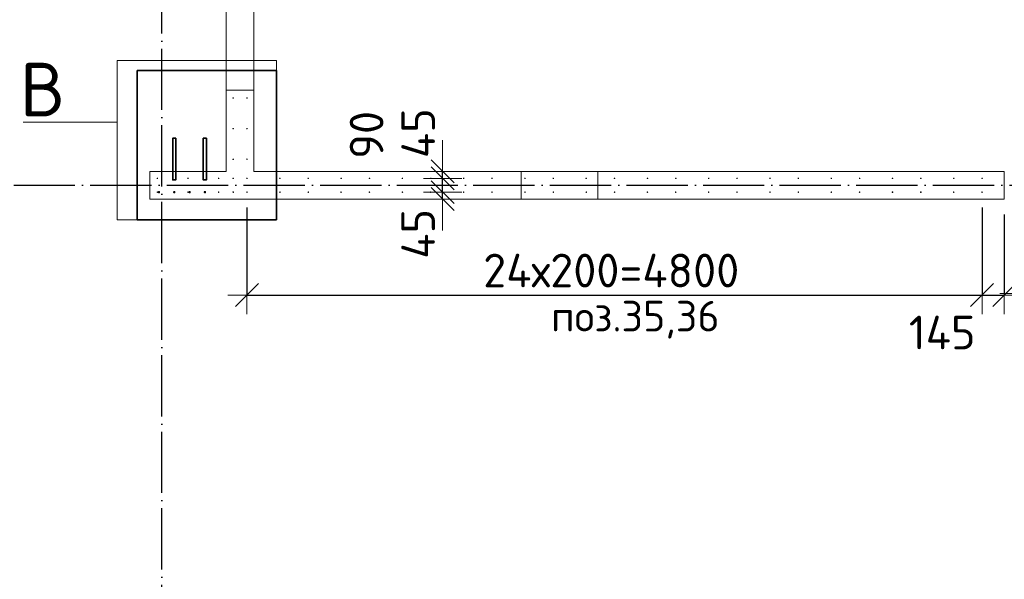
# Model space of a CAD drawing. Header units: millimetres. Extents: x -3725 to 93325, y -74170 to 82591.
# Tile 52 of 140: x 67471 to 73900, y 20767 to 24421. Entities that reach past the tile are written whole.
import ezdxf

# ---------------------------------------------------------------- set-up
doc = ezdxf.new("R2010")
doc.units = ezdxf.units.MM
doc.header["$PDMODE"] = 65
for name, pattern in [('______11', [500, 400, -50, 0, -50]), ('______2', [270, 200, -70]), ('______3', [500, 400, -100]), ('______5', [1100, 800, -100, 100, -100])]:
    doc.linetypes.add(name, pattern=pattern)
for name, color, linetype, lineweight in [('Standard', 7, 'Continuous', 25), ('Арм.стержн. Выпуски', 180, 'Continuous', 35), ('Балка_ общее', 7, '______3', 13), ('Размерная линия_ общее', 7, 'Continuous', 13), ('Стена_ общее', 7, 'Continuous', 35)]:
    doc.layers.add(name, color=color, linetype=linetype, lineweight=lineweight)
doc.layers.add('Осевая линия_ общее', color=7, linetype='______5', lineweight=13, true_color=0xa0a0a0)
doc.styles.add('ISOCPEUR', font='ISOCPEUR')
doc.dimstyles.new('DIMSTYLE_3', dxfattribs={"dimtxt": 220, "dimasz": 250, "dimexe": 0, "dimexo": 0, "dimgap": 110, "dimtad": 2, "dimdec": 0, "dimrnd": 5, "dimzin": 12, "dimdsep": 46, "dimtxsty": 'ISOCPEUR', "dimblk1": 'ALL_ML_STRICH', "dimblk2": 'ALL_ML_STRICH', "dimsah": 1, "dimcen": 0, "dimclrd": 7, "dimclre": 256, "dimclrt": 7, "dimadec": 0, "dimazin": 0, "dimtfac": 1, "dimtdec": 0, "dimtix": 1, "dimtmove": 2, "dimatfit": 3, "dimfxl": 0, "dimtzin": 0, "dimlwd": 0, "dimlwe": -3, "dimarcsym": 0})
doc.dimstyles.new('DIMSTYLE_5', dxfattribs={"dimtxt": 220, "dimasz": 250, "dimexe": 0, "dimexo": 0, "dimgap": 110, "dimtad": 2, "dimdec": 0, "dimrnd": 5, "dimzin": 12, "dimdsep": 46, "dimtxsty": 'ISOCPEUR', "dimblk1": 'ALL_ML_STRICH', "dimblk2": 'ALL_ML_STRICH', "dimsah": 1, "dimcen": 0, "dimclrd": 7, "dimclre": 256, "dimclrt": 7, "dimadec": 0, "dimazin": 0, "dimtfac": 1, "dimtdec": 0, "dimtix": 1, "dimtmove": 2, "dimatfit": 3, "dimfxl": 0, "dimtvp": 1.2, "dimtzin": 0, "dimlwd": 0, "dimlwe": -3, "dimarcsym": 0})
doc.dimstyles.new('DIMSTYLE_9', dxfattribs={"dimtxt": 220, "dimasz": 250, "dimexe": 0, "dimexo": 0, "dimgap": 110, "dimtad": 0, "dimdec": 0, "dimrnd": 5, "dimzin": 12, "dimdsep": 46, "dimtxsty": 'ISOCPEUR', "dimblk1": 'ALL_ML_STRICH', "dimblk2": 'ALL_ML_STRICH', "dimsah": 1, "dimcen": 0, "dimclrd": 7, "dimclre": 256, "dimclrt": 7, "dimadec": 0, "dimazin": 0, "dimtfac": 1, "dimtdec": 0, "dimtix": 1, "dimtmove": 2, "dimatfit": 3, "dimfxl": 0, "dimtvp": 1.2, "dimtzin": 0, "dimlwd": 0, "dimlwe": -3, "dimarcsym": 0})

# ---------------------------------------------------------------- blocks, each defined once
blk = doc.blocks.new('СЛОЖНЫЙ_ОБЪЕКТ_6')
at = {"layer": 'Осевая линия_ общее', "color": 253, "linetype": '______11', "lineweight": -3, "true_color": 0xa0a0a0, "transparency": 33554687}
for p, q in [((68400, 15830), (68400, 40010)), ((56930, 23340), (76830, 23340))]:
    blk.add_line(p, q, dxfattribs=at)
blk = doc.blocks.new('ALL_ML_STRICH')
at = {"color": 0, "linetype": 'ByBlock', "lineweight": -2}
for p, q in [((-0.3, -0.3), (0.3, 0.3)), ((0, -0.5), (0, 0.5)), ((-1, 0), (0.5, 0))]:
    blk.add_line(p, q, dxfattribs=at)
blk = doc.blocks.new('*D390')
at = {"layer": 'DEFPOINTS', "color": 7, "linetype": 'Continuous', "lineweight": 13, "transparency": 33554687}
for p in [(68955, 23295), (73755, 23295), (68955, 22623.4)]:
    blk.add_point(p, dxfattribs=at)
at = {"layer": 'Размерная линия_ общее', "color": 253, "linetype": 'Continuous', "lineweight": -2, "true_color": 0xa0a0a0, "transparency": 33554687}
for p, q in [((68955, 23195), (68955, 22623.4)), ((73755, 23195), (73755, 22623.4))]:
    blk.add_line(p, q, dxfattribs=at)
at = {"layer": 'Размерная линия_ общее', "color": 7, "linetype": 'Continuous', "lineweight": -2, "transparency": 33554687}
blk.add_line((68955, 22623.4), (73755, 22623.4), dxfattribs=at)
at = {"layer": 'Размерная линия_ общее', "color": 7, "linetype": 'Continuous', "lineweight": 13, "transparency": 33554687, "xscale": 250, "yscale": 250, "zscale": 250, "rotation": 180}
blk.add_blockref('ALL_ML_STRICH', (68955, 22623.4), dxfattribs=at)
at = {"layer": 'Размерная линия_ общее', "color": 7, "linetype": 'Continuous', "lineweight": 13, "transparency": 33554687, "xscale": 250, "yscale": 250, "zscale": 250}
blk.add_blockref('ALL_ML_STRICH', (73755, 22623.4), dxfattribs=at)
at = {"layer": 'Размерная линия_ общее', "color": 7, "linetype": 'Continuous', "lineweight": 13, "transparency": 33554687, "insert": (70497, 22893.4), "char_height": 220, "width": 11, "attachment_point": 1, "line_spacing_factor": 0.60241, "style": 'ISOCPEUR'}
blk.add_mtext('24х200=4800', dxfattribs=at)
blk = doc.blocks.new('*D391')
at = {"layer": 'DEFPOINTS', "color": 7, "linetype": 'Continuous', "lineweight": 13, "transparency": 33554687}
for p in [(73755, 23295), (73900, 23250), (73755, 22623.4)]:
    blk.add_point(p, dxfattribs=at)
at = {"layer": 'Размерная линия_ общее', "color": 253, "linetype": 'Continuous', "lineweight": -2, "true_color": 0xa0a0a0, "transparency": 33554687}
for p, q in [((73755, 23195), (73755, 22623.4)), ((73900, 23150), (73900, 22623.4))]:
    blk.add_line(p, q, dxfattribs=at)
at = {"layer": 'Размерная линия_ общее', "color": 7, "linetype": 'Continuous', "lineweight": -2, "transparency": 33554687}
blk.add_line((73755, 22623.4), (73900, 22623.4), dxfattribs=at)
at = {"layer": 'Размерная линия_ общее', "color": 7, "linetype": 'Continuous', "lineweight": 13, "transparency": 33554687, "xscale": 250, "yscale": 250, "zscale": 250, "rotation": 180}
blk.add_blockref('ALL_ML_STRICH', (73755, 22623.4), dxfattribs=at)
at = {"layer": 'Размерная линия_ общее', "color": 7, "linetype": 'Continuous', "lineweight": 13, "transparency": 33554687, "xscale": 250, "yscale": 250, "zscale": 250}
blk.add_blockref('ALL_ML_STRICH', (73900, 22623.4), dxfattribs=at)
at = {"layer": 'Размерная линия_ общее', "color": 7, "linetype": 'Continuous', "lineweight": 13, "transparency": 33554687, "insert": (73494.4, 22378.7), "char_height": 220, "width": 660, "attachment_point": 5, "style": 'ISOCPEUR'}
blk.add_mtext('\\A1;{145}', dxfattribs=at)
blk = doc.blocks.new('*D392')
at = {"layer": 'DEFPOINTS', "color": 7, "linetype": 'Continuous', "lineweight": 13, "transparency": 33554687}
for p in [(70282.6, 23295), (70232.6, 23250), (70282, 23250)]:
    blk.add_point(p, dxfattribs=at)
at = {"layer": 'Размерная линия_ общее', "color": 253, "linetype": 'Continuous', "lineweight": -2, "true_color": 0xa0a0a0, "transparency": 33554687}
for p, q in [((70232.6, 23295), (70232.6, 23295)), ((70232.6, 23250), (70232.6, 23250))]:
    blk.add_line(p, q, dxfattribs=at)
at = {"layer": 'Размерная линия_ общее', "color": 7, "linetype": 'Continuous', "lineweight": -2, "transparency": 33554687}
blk.add_line((70232.6, 23250), (70232.6, 23295), dxfattribs=at)
at = {"layer": 'Размерная линия_ общее', "color": 7, "linetype": 'Continuous', "lineweight": 13, "transparency": 33554687, "xscale": 250, "yscale": 250, "zscale": 250}
for p, rotation in [((70232.6, 23250), 270), ((70232.6, 23295), 90)]:
    blk.add_blockref('ALL_ML_STRICH', p, dxfattribs=dict(at, rotation=rotation))
at = {"layer": 'Размерная линия_ общее', "color": 7, "linetype": 'Continuous', "lineweight": 13, "transparency": 33554687, "insert": (70072.5, 23022.5), "char_height": 220, "width": 440, "attachment_point": 5, "rotation": 90, "style": 'ISOCPEUR'}
blk.add_mtext('\\A1;{45}', dxfattribs=at)
blk = doc.blocks.new('*D393')
at = {"layer": 'DEFPOINTS', "color": 7, "linetype": 'Continuous', "lineweight": 13, "transparency": 33554687}
for p in [(70282.6, 23385), (70232.6, 23295), (70282.6, 23295)]:
    blk.add_point(p, dxfattribs=at)
at = {"layer": 'Размерная линия_ общее', "color": 253, "linetype": 'Continuous', "lineweight": -2, "true_color": 0xa0a0a0, "transparency": 33554687}
for p, q in [((70232.6, 23385), (70232.6, 23385)), ((70232.6, 23295), (70232.6, 23295))]:
    blk.add_line(p, q, dxfattribs=at)
at = {"layer": 'Размерная линия_ общее', "color": 7, "linetype": 'Continuous', "lineweight": -2, "transparency": 33554687}
blk.add_line((70232.6, 23295), (70232.6, 23385), dxfattribs=at)
at = {"layer": 'Размерная линия_ общее', "color": 7, "linetype": 'Continuous', "lineweight": 13, "transparency": 33554687, "xscale": 250, "yscale": 250, "zscale": 250}
for p, rotation in [((70232.6, 23295), 270), ((70232.6, 23385), 90)]:
    blk.add_blockref('ALL_ML_STRICH', p, dxfattribs=dict(at, rotation=rotation))
at = {"layer": 'Размерная линия_ общее', "color": 7, "linetype": 'Continuous', "lineweight": 13, "transparency": 33554687, "insert": (69736, 23669.1), "char_height": 220, "width": 440, "attachment_point": 5, "rotation": 90, "style": 'ISOCPEUR'}
blk.add_mtext('\\A1;{90}', dxfattribs=at)
blk = doc.blocks.new('*D394')
at = {"layer": 'DEFPOINTS', "color": 7, "linetype": 'Continuous', "lineweight": 13, "transparency": 33554687}
for p in [(70277.6, 23430), (70232.6, 23385), (70282.6, 23385)]:
    blk.add_point(p, dxfattribs=at)
at = {"layer": 'Размерная линия_ общее', "color": 253, "linetype": 'Continuous', "lineweight": -2, "true_color": 0xa0a0a0, "transparency": 33554687}
for p, q in [((70232.6, 23430), (70232.6, 23430)), ((70232.6, 23385), (70232.6, 23385))]:
    blk.add_line(p, q, dxfattribs=at)
at = {"layer": 'Размерная линия_ общее', "color": 7, "linetype": 'Continuous', "lineweight": -2, "transparency": 33554687}
blk.add_line((70232.6, 23385), (70232.6, 23430), dxfattribs=at)
at = {"layer": 'Размерная линия_ общее', "color": 7, "linetype": 'Continuous', "lineweight": 13, "transparency": 33554687, "xscale": 250, "yscale": 250, "zscale": 250}
for p, rotation in [((70232.6, 23385), 270), ((70232.6, 23430), 90)]:
    blk.add_blockref('ALL_ML_STRICH', p, dxfattribs=dict(at, rotation=rotation))
at = {"layer": 'Размерная линия_ общее', "color": 7, "linetype": 'Continuous', "lineweight": 13, "transparency": 33554687, "insert": (70073, 23680), "char_height": 220, "width": 440, "attachment_point": 5, "rotation": 90, "style": 'ISOCPEUR'}
blk.add_mtext('\\A1;{45}', dxfattribs=at)
blk = doc.blocks.new('*D395')
at = {"layer": 'DEFPOINTS', "color": 7, "linetype": 'Continuous', "lineweight": 13, "transparency": 33554687}
for p in [(74120, 23275), (74100, 23188.8), (74100, 22633.1)]:
    blk.add_point(p, dxfattribs=at)
at = {"layer": 'Размерная линия_ общее', "color": 253, "linetype": 'Continuous', "lineweight": -2, "true_color": 0xa0a0a0, "transparency": 33554687}
for p, q in [((74120, 23175), (74120, 22633.1)), ((74100, 23088.8), (74100, 22633.1))]:
    blk.add_line(p, q, dxfattribs=at)
at = {"layer": 'Размерная линия_ общее', "color": 7, "linetype": 'Continuous', "lineweight": -2, "transparency": 33554687}
blk.add_line((74100, 22633.1), (74120, 22633.1), dxfattribs=at)
at = {"layer": 'Размерная линия_ общее', "color": 7, "linetype": 'Continuous', "lineweight": 13, "transparency": 33554687, "xscale": 250, "yscale": 250, "zscale": 250}
blk.add_blockref('ALL_ML_STRICH', (74120, 22633.1), dxfattribs=at)
at = {"layer": 'Размерная линия_ общее', "color": 7, "linetype": 'Continuous', "lineweight": 13, "transparency": 33554687, "xscale": 250, "yscale": 250, "zscale": 250, "rotation": 180}
blk.add_blockref('ALL_ML_STRICH', (74100, 22633.1), dxfattribs=at)
at = {"layer": 'Размерная линия_ общее', "color": 7, "linetype": 'Continuous', "lineweight": 13, "transparency": 33554687, "insert": (74430.4, 22466.8), "char_height": 220, "width": 440, "attachment_point": 5, "style": 'ISOCPEUR'}
blk.add_mtext('\\A1;{20}', dxfattribs=at)

msp = doc.modelspace()

# ---------------------------------------------------------------- hatches: boundary and pattern name
at = {"layer": 'Арм.стержн. Выпуски', "linetype": 'Continuous', "lineweight": 35, "transparency": 33554687}
for color, points in [(4, [(68870, 23910), (68869.6, 23911.9), (68868.6, 23913.5), (68866.9, 23914.6), (68865, 23915), (68863.1, 23914.6), (68861.5, 23913.5), (68860.4, 23911.9), (68860, 23910), (68860.4, 23908.1), (68861.5, 23906.5), (68863.1, 23905.4), (68865, 23905), (68866.9, 23905.4), (68868.6, 23906.5), (68869.6, 23908.1)]), (4, [(68960, 23910), (68959.6, 23911.9), (68958.6, 23913.5), (68956.9, 23914.6), (68955, 23915), (68953.1, 23914.6), (68951.5, 23913.5), (68950.4, 23911.9), (68950, 23910), (68950.4, 23908.1), (68951.5, 23906.5), (68953.1, 23905.4), (68955, 23905), (68956.9, 23905.4), (68958.6, 23906.5), (68959.6, 23908.1)]), (4, [(68870, 23710), (68869.6, 23711.9), (68868.6, 23713.5), (68866.9, 23714.6), (68865, 23715), (68863.1, 23714.6), (68861.5, 23713.5), (68860.4, 23711.9), (68860, 23710), (68860.4, 23708.1), (68861.5, 23706.5), (68863.1, 23705.4), (68865, 23705), (68866.9, 23705.4), (68868.6, 23706.5), (68869.6, 23708.1)]), (4, [(68960, 23710), (68959.6, 23711.9), (68958.6, 23713.5), (68956.9, 23714.6), (68955, 23715), (68953.1, 23714.6), (68951.5, 23713.5), (68950.4, 23711.9), (68950, 23710), (68950.4, 23708.1), (68951.5, 23706.5), (68953.1, 23705.4), (68955, 23705), (68956.9, 23705.4), (68958.6, 23706.5), (68959.6, 23708.1)]), (4, [(68870, 23510), (68869.6, 23511.9), (68868.6, 23513.5), (68866.9, 23514.6), (68865, 23515), (68863.1, 23514.6), (68861.5, 23513.5), (68860.4, 23511.9), (68860, 23510), (68860.4, 23508.1), (68861.5, 23506.5), (68863.1, 23505.4), (68865, 23505), (68866.9, 23505.4), (68868.6, 23506.5), (68869.6, 23508.1)]), (4, [(68960, 23510), (68959.6, 23511.9), (68958.6, 23513.5), (68956.9, 23514.6), (68955, 23515), (68953.1, 23514.6), (68951.5, 23513.5), (68950.4, 23511.9), (68950, 23510), (68950.4, 23508.1), (68951.5, 23506.5), (68953.1, 23505.4), (68955, 23505), (68956.9, 23505.4), (68958.6, 23506.5), (68959.6, 23508.1)]), (4, [(68375, 23385), (68374.6, 23386.9), (68373.5, 23388.5), (68371.9, 23389.6), (68370, 23390), (68368.1, 23389.6), (68366.5, 23388.5), (68365.4, 23386.9), (68365, 23385), (68365.4, 23383.1), (68366.5, 23381.5), (68368.1, 23380.4), (68370, 23380), (68371.9, 23380.4), (68373.5, 23381.5), (68374.6, 23383.1)]), (4, [(68575, 23385), (68574.6, 23386.9), (68573.5, 23388.5), (68571.9, 23389.6), (68570, 23390), (68568.1, 23389.6), (68566.5, 23388.5), (68565.4, 23386.9), (68565, 23385), (68565.4, 23383.1), (68566.5, 23381.5), (68568.1, 23380.4), (68570, 23380), (68571.9, 23380.4), (68573.5, 23381.5), (68574.6, 23383.1)]), (4, [(68775, 23385), (68774.6, 23386.9), (68773.5, 23388.5), (68771.9, 23389.6), (68770, 23390), (68768.1, 23389.6), (68766.5, 23388.5), (68765.4, 23386.9), (68765, 23385), (68765.4, 23383.1), (68766.5, 23381.5), (68768.1, 23380.4), (68770, 23380), (68771.9, 23380.4), (68773.5, 23381.5), (68774.6, 23383.1)]), (4, [(68870, 23385), (68869.6, 23386.9), (68868.5, 23388.5), (68866.9, 23389.6), (68865, 23390), (68863.1, 23389.6), (68861.5, 23388.5), (68860.4, 23386.9), (68860, 23385), (68860.4, 23383.1), (68861.5, 23381.5), (68863.1, 23380.4), (68865, 23380), (68866.9, 23380.4), (68868.5, 23381.5), (68869.6, 23383.1)]), (4, [(68960, 23385), (68959.6, 23386.9), (68958.5, 23388.5), (68956.9, 23389.6), (68955, 23390), (68953.1, 23389.6), (68951.5, 23388.5), (68950.4, 23386.9), (68950, 23385), (68950.4, 23383.1), (68951.5, 23381.5), (68953.1, 23380.4), (68955, 23380), (68956.9, 23380.4), (68958.5, 23381.5), (68959.6, 23383.1)]), (4, [(69175, 23385), (69174.6, 23386.9), (69173.5, 23388.5), (69171.9, 23389.6), (69170, 23390), (69168.1, 23389.6), (69166.5, 23388.5), (69165.4, 23386.9), (69165, 23385), (69165.4, 23383.1), (69166.5, 23381.5), (69168.1, 23380.4), (69170, 23380), (69171.9, 23380.4), (69173.5, 23381.5), (69174.6, 23383.1)]), (4, [(69360, 23385), (69359.6, 23386.9), (69358.5, 23388.5), (69356.9, 23389.6), (69355, 23390), (69353.1, 23389.6), (69351.5, 23388.5), (69350.4, 23386.9), (69350, 23385), (69350.4, 23383.1), (69351.5, 23381.5), (69353.1, 23380.4), (69355, 23380), (69356.9, 23380.4), (69358.5, 23381.5), (69359.6, 23383.1)]), (4, [(69575, 23385), (69574.6, 23386.9), (69573.5, 23388.5), (69571.9, 23389.6), (69570, 23390), (69568.1, 23389.6), (69566.5, 23388.5), (69565.4, 23386.9), (69565, 23385), (69565.4, 23383.1), (69566.5, 23381.5), (69568.1, 23380.4), (69570, 23380), (69571.9, 23380.4), (69573.5, 23381.5), (69574.6, 23383.1)]), (4, [(69760, 23385), (69759.6, 23386.9), (69758.5, 23388.5), (69756.9, 23389.6), (69755, 23390), (69753.1, 23389.6), (69751.5, 23388.5), (69750.4, 23386.9), (69750, 23385), (69750.4, 23383.1), (69751.5, 23381.5), (69753.1, 23380.4), (69755, 23380), (69756.9, 23380.4), (69758.5, 23381.5), (69759.6, 23383.1)]), (4, [(69975, 23385), (69974.6, 23386.9), (69973.5, 23388.5), (69971.9, 23389.6), (69970, 23390), (69968.1, 23389.6), (69966.5, 23388.5), (69965.4, 23386.9), (69965, 23385), (69965.4, 23383.1), (69966.5, 23381.5), (69968.1, 23380.4), (69970, 23380), (69971.9, 23380.4), (69973.5, 23381.5), (69974.6, 23383.1)]), (4, [(70160, 23385), (70159.6, 23386.9), (70158.5, 23388.5), (70156.9, 23389.6), (70155, 23390), (70153.1, 23389.6), (70151.5, 23388.5), (70150.4, 23386.9), (70150, 23385), (70150.4, 23383.1), (70151.5, 23381.5), (70153.1, 23380.4), (70155, 23380), (70156.9, 23380.4), (70158.5, 23381.5), (70159.6, 23383.1)]), (4, [(70375, 23385), (70374.6, 23386.9), (70373.5, 23388.5), (70371.9, 23389.6), (70370, 23390), (70368.1, 23389.6), (70366.5, 23388.5), (70365.4, 23386.9), (70365, 23385), (70365.4, 23383.1), (70366.5, 23381.5), (70368.1, 23380.4), (70370, 23380), (70371.9, 23380.4), (70373.5, 23381.5), (70374.6, 23383.1)]), (4, [(70560, 23385), (70559.6, 23386.9), (70558.5, 23388.5), (70556.9, 23389.6), (70555, 23390), (70553.1, 23389.6), (70551.5, 23388.5), (70550.4, 23386.9), (70550, 23385), (70550.4, 23383.1), (70551.5, 23381.5), (70553.1, 23380.4), (70555, 23380), (70556.9, 23380.4), (70558.5, 23381.5), (70559.6, 23383.1)]), (4, [(70775, 23385), (70774.6, 23386.9), (70773.5, 23388.5), (70771.9, 23389.6), (70770, 23390), (70768.1, 23389.6), (70766.5, 23388.5), (70765.4, 23386.9), (70765, 23385), (70765.4, 23383.1), (70766.5, 23381.5), (70768.1, 23380.4), (70770, 23380), (70771.9, 23380.4), (70773.5, 23381.5), (70774.6, 23383.1)]), (4, [(70960, 23385), (70959.6, 23386.9), (70958.5, 23388.5), (70956.9, 23389.6), (70955, 23390), (70953.1, 23389.6), (70951.5, 23388.5), (70950.4, 23386.9), (70950, 23385), (70950.4, 23383.1), (70951.5, 23381.5), (70953.1, 23380.4), (70955, 23380), (70956.9, 23380.4), (70958.5, 23381.5), (70959.6, 23383.1)]), (4, [(71175, 23385), (71174.6, 23386.9), (71173.5, 23388.5), (71171.9, 23389.6), (71170, 23390), (71168.1, 23389.6), (71166.5, 23388.5), (71165.4, 23386.9), (71165, 23385), (71165.4, 23383.1), (71166.5, 23381.5), (71168.1, 23380.4), (71170, 23380), (71171.9, 23380.4), (71173.5, 23381.5), (71174.6, 23383.1)]), (4, [(71360, 23385), (71359.6, 23386.9), (71358.5, 23388.5), (71356.9, 23389.6), (71355, 23390), (71353.1, 23389.6), (71351.5, 23388.5), (71350.4, 23386.9), (71350, 23385), (71350.4, 23383.1), (71351.5, 23381.5), (71353.1, 23380.4), (71355, 23380), (71356.9, 23380.4), (71358.5, 23381.5), (71359.6, 23383.1)]), (4, [(71575, 23385), (71574.6, 23386.9), (71573.5, 23388.5), (71571.9, 23389.6), (71570, 23390), (71568.1, 23389.6), (71566.5, 23388.5), (71565.4, 23386.9), (71565, 23385), (71565.4, 23383.1), (71566.5, 23381.5), (71568.1, 23380.4), (71570, 23380), (71571.9, 23380.4), (71573.5, 23381.5), (71574.6, 23383.1)]), (4, [(71760, 23385), (71759.6, 23386.9), (71758.5, 23388.5), (71756.9, 23389.6), (71755, 23390), (71753.1, 23389.6), (71751.5, 23388.5), (71750.4, 23386.9), (71750, 23385), (71750.4, 23383.1), (71751.5, 23381.5), (71753.1, 23380.4), (71755, 23380), (71756.9, 23380.4), (71758.5, 23381.5), (71759.6, 23383.1)]), (4, [(71975, 23385), (71974.6, 23386.9), (71973.5, 23388.5), (71971.9, 23389.6), (71970, 23390), (71968.1, 23389.6), (71966.5, 23388.5), (71965.4, 23386.9), (71965, 23385), (71965.4, 23383.1), (71966.5, 23381.5), (71968.1, 23380.4), (71970, 23380), (71971.9, 23380.4), (71973.5, 23381.5), (71974.6, 23383.1)]), (4, [(72160, 23385), (72159.6, 23386.9), (72158.5, 23388.5), (72156.9, 23389.6), (72155, 23390), (72153.1, 23389.6), (72151.5, 23388.5), (72150.4, 23386.9), (72150, 23385), (72150.4, 23383.1), (72151.5, 23381.5), (72153.1, 23380.4), (72155, 23380), (72156.9, 23380.4), (72158.5, 23381.5), (72159.6, 23383.1)]), (4, [(72375, 23385), (72374.6, 23386.9), (72373.5, 23388.5), (72371.9, 23389.6), (72370, 23390), (72368.1, 23389.6), (72366.5, 23388.5), (72365.4, 23386.9), (72365, 23385), (72365.4, 23383.1), (72366.5, 23381.5), (72368.1, 23380.4), (72370, 23380), (72371.9, 23380.4), (72373.5, 23381.5), (72374.6, 23383.1)]), (4, [(72560, 23385), (72559.6, 23386.9), (72558.5, 23388.5), (72556.9, 23389.6), (72555, 23390), (72553.1, 23389.6), (72551.5, 23388.5), (72550.4, 23386.9), (72550, 23385), (72550.4, 23383.1), (72551.5, 23381.5), (72553.1, 23380.4), (72555, 23380), (72556.9, 23380.4), (72558.5, 23381.5), (72559.6, 23383.1)]), (4, [(72775, 23385), (72774.6, 23386.9), (72773.5, 23388.5), (72771.9, 23389.6), (72770, 23390), (72768.1, 23389.6), (72766.5, 23388.5), (72765.4, 23386.9), (72765, 23385), (72765.4, 23383.1), (72766.5, 23381.5), (72768.1, 23380.4), (72770, 23380), (72771.9, 23380.4), (72773.5, 23381.5), (72774.6, 23383.1)]), (4, [(72960, 23385), (72959.6, 23386.9), (72958.5, 23388.5), (72956.9, 23389.6), (72955, 23390), (72953.1, 23389.6), (72951.5, 23388.5), (72950.4, 23386.9), (72950, 23385), (72950.4, 23383.1), (72951.5, 23381.5), (72953.1, 23380.4), (72955, 23380), (72956.9, 23380.4), (72958.5, 23381.5), (72959.6, 23383.1)]), (4, [(73175, 23385), (73174.6, 23386.9), (73173.5, 23388.5), (73171.9, 23389.6), (73170, 23390), (73168.1, 23389.6), (73166.5, 23388.5), (73165.4, 23386.9), (73165, 23385), (73165.4, 23383.1), (73166.5, 23381.5), (73168.1, 23380.4), (73170, 23380), (73171.9, 23380.4), (73173.5, 23381.5), (73174.6, 23383.1)]), (4, [(73360, 23385), (73359.6, 23386.9), (73358.5, 23388.5), (73356.9, 23389.6), (73355, 23390), (73353.1, 23389.6), (73351.5, 23388.5), (73350.4, 23386.9), (73350, 23385), (73350.4, 23383.1), (73351.5, 23381.5), (73353.1, 23380.4), (73355, 23380), (73356.9, 23380.4), (73358.5, 23381.5), (73359.6, 23383.1)]), (4, [(73575, 23385), (73574.6, 23386.9), (73573.5, 23388.5), (73571.9, 23389.6), (73570, 23390), (73568.1, 23389.6), (73566.5, 23388.5), (73565.4, 23386.9), (73565, 23385), (73565.4, 23383.1), (73566.5, 23381.5), (73568.1, 23380.4), (73570, 23380), (73571.9, 23380.4), (73573.5, 23381.5), (73574.6, 23383.1)]), (4, [(73760, 23385), (73759.6, 23386.9), (73758.5, 23388.5), (73756.9, 23389.6), (73755, 23390), (73753.1, 23389.6), (73751.5, 23388.5), (73750.4, 23386.9), (73750, 23385), (73750.4, 23383.1), (73751.5, 23381.5), (73753.1, 23380.4), (73755, 23380), (73756.9, 23380.4), (73758.5, 23381.5), (73759.6, 23383.1)]), (4, [(68375, 23295), (68374.6, 23296.9), (68373.5, 23298.5), (68371.9, 23299.6), (68370, 23300), (68368.1, 23299.6), (68366.5, 23298.5), (68365.4, 23296.9), (68365, 23295), (68365.4, 23293.1), (68366.5, 23291.5), (68368.1, 23290.4), (68370, 23290), (68371.9, 23290.4), (68373.5, 23291.5), (68374.6, 23293.1)]), (7, [(68388, 23295), (68387.4, 23298.1), (68385.7, 23300.7), (68383.1, 23302.4), (68380, 23303), (68376.9, 23302.4), (68374.3, 23300.7), (68372.6, 23298.1), (68372, 23295), (68372.6, 23291.9), (68374.3, 23289.3), (68376.9, 23287.6), (68380, 23287), (68383.1, 23287.6), (68385.7, 23289.3), (68387.4, 23291.9)]), (7, [(68488, 23295), (68487.4, 23298.1), (68485.7, 23300.7), (68483.1, 23302.4), (68480, 23303), (68476.9, 23302.4), (68474.3, 23300.7), (68472.6, 23298.1), (68472, 23295), (68472.6, 23291.9), (68474.3, 23289.3), (68476.9, 23287.6), (68480, 23287), (68483.1, 23287.6), (68485.7, 23289.3), (68487.4, 23291.9)]), (4, [(68575, 23295), (68574.6, 23296.9), (68573.5, 23298.5), (68571.9, 23299.6), (68570, 23300), (68568.1, 23299.6), (68566.5, 23298.5), (68565.4, 23296.9), (68565, 23295), (68565.4, 23293.1), (68566.5, 23291.5), (68568.1, 23290.4), (68570, 23290), (68571.9, 23290.4), (68573.5, 23291.5), (68574.6, 23293.1)]), (7, [(68588, 23295), (68587.4, 23298.1), (68585.7, 23300.7), (68583.1, 23302.4), (68580, 23303), (68576.9, 23302.4), (68574.3, 23300.7), (68572.6, 23298.1), (68572, 23295), (68572.6, 23291.9), (68574.3, 23289.3), (68576.9, 23287.6), (68580, 23287), (68583.1, 23287.6), (68585.7, 23289.3), (68587.4, 23291.9)]), (7, [(68688, 23295), (68687.4, 23298.1), (68685.7, 23300.7), (68683.1, 23302.4), (68680, 23303), (68676.9, 23302.4), (68674.3, 23300.7), (68672.6, 23298.1), (68672, 23295), (68672.6, 23291.9), (68674.3, 23289.3), (68676.9, 23287.6), (68680, 23287), (68683.1, 23287.6), (68685.7, 23289.3), (68687.4, 23291.9)]), (4, [(68775, 23295), (68774.6, 23296.9), (68773.5, 23298.5), (68771.9, 23299.6), (68770, 23300), (68768.1, 23299.6), (68766.5, 23298.5), (68765.4, 23296.9), (68765, 23295), (68765.4, 23293.1), (68766.5, 23291.5), (68768.1, 23290.4), (68770, 23290), (68771.9, 23290.4), (68773.5, 23291.5), (68774.6, 23293.1)]), (4, [(68870, 23295), (68869.6, 23296.9), (68868.5, 23298.5), (68866.9, 23299.6), (68865, 23300), (68863.1, 23299.6), (68861.5, 23298.5), (68860.4, 23296.9), (68860, 23295), (68860.4, 23293.1), (68861.5, 23291.5), (68863.1, 23290.4), (68865, 23290), (68866.9, 23290.4), (68868.5, 23291.5), (68869.6, 23293.1)]), (4, [(68960, 23295), (68959.6, 23296.9), (68958.5, 23298.5), (68956.9, 23299.6), (68955, 23300), (68953.1, 23299.6), (68951.5, 23298.5), (68950.4, 23296.9), (68950, 23295), (68950.4, 23293.1), (68951.5, 23291.5), (68953.1, 23290.4), (68955, 23290), (68956.9, 23290.4), (68958.5, 23291.5), (68959.6, 23293.1)]), (4, [(69175, 23295), (69174.6, 23296.9), (69173.5, 23298.5), (69171.9, 23299.6), (69170, 23300), (69168.1, 23299.6), (69166.5, 23298.5), (69165.4, 23296.9), (69165, 23295), (69165.4, 23293.1), (69166.5, 23291.5), (69168.1, 23290.4), (69170, 23290), (69171.9, 23290.4), (69173.5, 23291.5), (69174.6, 23293.1)]), (4, [(69360, 23295), (69359.6, 23296.9), (69358.5, 23298.5), (69356.9, 23299.6), (69355, 23300), (69353.1, 23299.6), (69351.5, 23298.5), (69350.4, 23296.9), (69350, 23295), (69350.4, 23293.1), (69351.5, 23291.5), (69353.1, 23290.4), (69355, 23290), (69356.9, 23290.4), (69358.5, 23291.5), (69359.6, 23293.1)]), (4, [(69575, 23295), (69574.6, 23296.9), (69573.5, 23298.5), (69571.9, 23299.6), (69570, 23300), (69568.1, 23299.6), (69566.5, 23298.5), (69565.4, 23296.9), (69565, 23295), (69565.4, 23293.1), (69566.5, 23291.5), (69568.1, 23290.4), (69570, 23290), (69571.9, 23290.4), (69573.5, 23291.5), (69574.6, 23293.1)]), (4, [(69760, 23295), (69759.6, 23296.9), (69758.5, 23298.5), (69756.9, 23299.6), (69755, 23300), (69753.1, 23299.6), (69751.5, 23298.5), (69750.4, 23296.9), (69750, 23295), (69750.4, 23293.1), (69751.5, 23291.5), (69753.1, 23290.4), (69755, 23290), (69756.9, 23290.4), (69758.5, 23291.5), (69759.6, 23293.1)]), (4, [(69975, 23295), (69974.6, 23296.9), (69973.5, 23298.5), (69971.9, 23299.6), (69970, 23300), (69968.1, 23299.6), (69966.5, 23298.5), (69965.4, 23296.9), (69965, 23295), (69965.4, 23293.1), (69966.5, 23291.5), (69968.1, 23290.4), (69970, 23290), (69971.9, 23290.4), (69973.5, 23291.5), (69974.6, 23293.1)]), (4, [(70160, 23295), (70159.6, 23296.9), (70158.5, 23298.5), (70156.9, 23299.6), (70155, 23300), (70153.1, 23299.6), (70151.5, 23298.5), (70150.4, 23296.9), (70150, 23295), (70150.4, 23293.1), (70151.5, 23291.5), (70153.1, 23290.4), (70155, 23290), (70156.9, 23290.4), (70158.5, 23291.5), (70159.6, 23293.1)]), (4, [(70375, 23295), (70374.6, 23296.9), (70373.5, 23298.5), (70371.9, 23299.6), (70370, 23300), (70368.1, 23299.6), (70366.5, 23298.5), (70365.4, 23296.9), (70365, 23295), (70365.4, 23293.1), (70366.5, 23291.5), (70368.1, 23290.4), (70370, 23290), (70371.9, 23290.4), (70373.5, 23291.5), (70374.6, 23293.1)]), (4, [(70560, 23295), (70559.6, 23296.9), (70558.5, 23298.5), (70556.9, 23299.6), (70555, 23300), (70553.1, 23299.6), (70551.5, 23298.5), (70550.4, 23296.9), (70550, 23295), (70550.4, 23293.1), (70551.5, 23291.5), (70553.1, 23290.4), (70555, 23290), (70556.9, 23290.4), (70558.5, 23291.5), (70559.6, 23293.1)]), (4, [(70775, 23295), (70774.6, 23296.9), (70773.5, 23298.5), (70771.9, 23299.6), (70770, 23300), (70768.1, 23299.6), (70766.5, 23298.5), (70765.4, 23296.9), (70765, 23295), (70765.4, 23293.1), (70766.5, 23291.5), (70768.1, 23290.4), (70770, 23290), (70771.9, 23290.4), (70773.5, 23291.5), (70774.6, 23293.1)]), (4, [(70960, 23295), (70959.6, 23296.9), (70958.5, 23298.5), (70956.9, 23299.6), (70955, 23300), (70953.1, 23299.6), (70951.5, 23298.5), (70950.4, 23296.9), (70950, 23295), (70950.4, 23293.1), (70951.5, 23291.5), (70953.1, 23290.4), (70955, 23290), (70956.9, 23290.4), (70958.5, 23291.5), (70959.6, 23293.1)]), (4, [(71175, 23295), (71174.6, 23296.9), (71173.5, 23298.5), (71171.9, 23299.6), (71170, 23300), (71168.1, 23299.6), (71166.5, 23298.5), (71165.4, 23296.9), (71165, 23295), (71165.4, 23293.1), (71166.5, 23291.5), (71168.1, 23290.4), (71170, 23290), (71171.9, 23290.4), (71173.5, 23291.5), (71174.6, 23293.1)]), (4, [(71360, 23295), (71359.6, 23296.9), (71358.5, 23298.5), (71356.9, 23299.6), (71355, 23300), (71353.1, 23299.6), (71351.5, 23298.5), (71350.4, 23296.9), (71350, 23295), (71350.4, 23293.1), (71351.5, 23291.5), (71353.1, 23290.4), (71355, 23290), (71356.9, 23290.4), (71358.5, 23291.5), (71359.6, 23293.1)]), (4, [(71575, 23295), (71574.6, 23296.9), (71573.5, 23298.5), (71571.9, 23299.6), (71570, 23300), (71568.1, 23299.6), (71566.5, 23298.5), (71565.4, 23296.9), (71565, 23295), (71565.4, 23293.1), (71566.5, 23291.5), (71568.1, 23290.4), (71570, 23290), (71571.9, 23290.4), (71573.5, 23291.5), (71574.6, 23293.1)]), (4, [(71760, 23295), (71759.6, 23296.9), (71758.5, 23298.5), (71756.9, 23299.6), (71755, 23300), (71753.1, 23299.6), (71751.5, 23298.5), (71750.4, 23296.9), (71750, 23295), (71750.4, 23293.1), (71751.5, 23291.5), (71753.1, 23290.4), (71755, 23290), (71756.9, 23290.4), (71758.5, 23291.5), (71759.6, 23293.1)]), (4, [(71975, 23295), (71974.6, 23296.9), (71973.5, 23298.5), (71971.9, 23299.6), (71970, 23300), (71968.1, 23299.6), (71966.5, 23298.5), (71965.4, 23296.9), (71965, 23295), (71965.4, 23293.1), (71966.5, 23291.5), (71968.1, 23290.4), (71970, 23290), (71971.9, 23290.4), (71973.5, 23291.5), (71974.6, 23293.1)]), (4, [(72160, 23295), (72159.6, 23296.9), (72158.5, 23298.5), (72156.9, 23299.6), (72155, 23300), (72153.1, 23299.6), (72151.5, 23298.5), (72150.4, 23296.9), (72150, 23295), (72150.4, 23293.1), (72151.5, 23291.5), (72153.1, 23290.4), (72155, 23290), (72156.9, 23290.4), (72158.5, 23291.5), (72159.6, 23293.1)]), (4, [(72375, 23295), (72374.6, 23296.9), (72373.5, 23298.5), (72371.9, 23299.6), (72370, 23300), (72368.1, 23299.6), (72366.5, 23298.5), (72365.4, 23296.9), (72365, 23295), (72365.4, 23293.1), (72366.5, 23291.5), (72368.1, 23290.4), (72370, 23290), (72371.9, 23290.4), (72373.5, 23291.5), (72374.6, 23293.1)]), (4, [(72560, 23295), (72559.6, 23296.9), (72558.5, 23298.5), (72556.9, 23299.6), (72555, 23300), (72553.1, 23299.6), (72551.5, 23298.5), (72550.4, 23296.9), (72550, 23295), (72550.4, 23293.1), (72551.5, 23291.5), (72553.1, 23290.4), (72555, 23290), (72556.9, 23290.4), (72558.5, 23291.5), (72559.6, 23293.1)]), (4, [(72775, 23295), (72774.6, 23296.9), (72773.5, 23298.5), (72771.9, 23299.6), (72770, 23300), (72768.1, 23299.6), (72766.5, 23298.5), (72765.4, 23296.9), (72765, 23295), (72765.4, 23293.1), (72766.5, 23291.5), (72768.1, 23290.4), (72770, 23290), (72771.9, 23290.4), (72773.5, 23291.5), (72774.6, 23293.1)]), (4, [(72960, 23295), (72959.6, 23296.9), (72958.5, 23298.5), (72956.9, 23299.6), (72955, 23300), (72953.1, 23299.6), (72951.5, 23298.5), (72950.4, 23296.9), (72950, 23295), (72950.4, 23293.1), (72951.5, 23291.5), (72953.1, 23290.4), (72955, 23290), (72956.9, 23290.4), (72958.5, 23291.5), (72959.6, 23293.1)]), (4, [(73175, 23295), (73174.6, 23296.9), (73173.5, 23298.5), (73171.9, 23299.6), (73170, 23300), (73168.1, 23299.6), (73166.5, 23298.5), (73165.4, 23296.9), (73165, 23295), (73165.4, 23293.1), (73166.5, 23291.5), (73168.1, 23290.4), (73170, 23290), (73171.9, 23290.4), (73173.5, 23291.5), (73174.6, 23293.1)]), (4, [(73360, 23295), (73359.6, 23296.9), (73358.5, 23298.5), (73356.9, 23299.6), (73355, 23300), (73353.1, 23299.6), (73351.5, 23298.5), (73350.4, 23296.9), (73350, 23295), (73350.4, 23293.1), (73351.5, 23291.5), (73353.1, 23290.4), (73355, 23290), (73356.9, 23290.4), (73358.5, 23291.5), (73359.6, 23293.1)]), (4, [(73575, 23295), (73574.6, 23296.9), (73573.5, 23298.5), (73571.9, 23299.6), (73570, 23300), (73568.1, 23299.6), (73566.5, 23298.5), (73565.4, 23296.9), (73565, 23295), (73565.4, 23293.1), (73566.5, 23291.5), (73568.1, 23290.4), (73570, 23290), (73571.9, 23290.4), (73573.5, 23291.5), (73574.6, 23293.1)]), (4, [(73760, 23295), (73759.6, 23296.9), (73758.5, 23298.5), (73756.9, 23299.6), (73755, 23300), (73753.1, 23299.6), (73751.5, 23298.5), (73750.4, 23296.9), (73750, 23295), (73750.4, 23293.1), (73751.5, 23291.5), (73753.1, 23290.4), (73755, 23290), (73756.9, 23290.4), (73758.5, 23291.5), (73759.6, 23293.1)])]:
    msp.add_hatch(color=color, dxfattribs=at).paths.add_polyline_path(points)

# ---------------------------------------------------------------- linework, layer by layer
at = {"layer": 'Standard', "color": 52, "linetype": 'Continuous', "lineweight": 13, "transparency": 33554687}
for p, q in [((69147.8, 24090.4), (68238.4, 24090.4)), ((69147.8, 24090.4), (68238.4, 24090.4)), ((68238.4, 23114.6), (68238.4, 24090.4)), ((68238.4, 24090.4), (68238.4, 23114.6)), ((69147.8, 23114.6), (69147.8, 24090.4)), ((69147.8, 24090.4), (69147.8, 23114.6)), ((69147.8, 23114.6), (68238.4, 23114.6)), ((69147.8, 23114.6), (68238.4, 23114.6))]:
    msp.add_line(p, q, dxfattribs=at)
at = {"layer": 'Standard', "color": 52, "linetype": 'Continuous', "lineweight": 35, "transparency": 33554687}
for p, q in [((69147.8, 24090.4), (68238.4, 24090.4)), ((69147.8, 24090.4), (68238.4, 24090.4)), ((68238.4, 23114.6), (68238.4, 24090.4)), ((68238.4, 24090.4), (68238.4, 23114.6)), ((69147.8, 23114.6), (69147.8, 24090.4)), ((69147.8, 24090.4), (69147.8, 23114.6)), ((69147.8, 23114.6), (68238.4, 23114.6)), ((69147.8, 23114.6), (68238.4, 23114.6))]:
    msp.add_line(p, q, dxfattribs=at)
at = {"layer": 'Standard', "color": 7, "linetype": 'Continuous', "lineweight": 13, "transparency": 33554687}
msp.add_line((68108.4, 23753), (67493.8, 23753), dxfattribs=at)
msp.add_lwpolyline([(68108.4, 24154.1), (69147.8, 24154.1), (69147.8, 23114.6), (68108.4, 23114.6), (68108.4, 24154.1)], close=True, dxfattribs=at)
at = {"layer": 'Арм.стержн. Выпуски', "color": 33, "linetype": 'Continuous', "lineweight": 35, "true_color": 0xf0a546, "transparency": 33554687}
for points in [[(68490, 23647), (68490, 23375), (68470, 23375), (68470, 23647), (68490, 23647)], [(68690, 23647), (68690, 23375), (68670, 23375), (68670, 23647), (68690, 23647)]]:
    msp.add_lwpolyline(points, dxfattribs=at)
at = {"layer": 'Стена_ общее', "color": 7, "linetype": 'Continuous', "lineweight": 18, "transparency": 33554687}
for p, q in [((68820, 23430), (68820, 25960)), ((68820, 23430), (68820, 25960)), ((69000, 24725), (69000, 23430)), ((69000, 24725), (69000, 23430)), ((68320, 23250), (68320, 23430)), ((68320, 23430), (68820, 23430)), ((68320, 23250), (68320, 23430)), ((68320, 23430), (68820, 23430)), ((69000, 23430), (70745, 23430)), ((69000, 23430), (70745, 23430)), ((70745, 23430), (70745, 23250)), ((71245, 23430), (70745, 23430)), ((70745, 23430), (70745, 23250)), ((71245, 23430), (70745, 23430)), ((71245, 23250), (71245, 23430)), ((71245, 23430), (73900, 23430)), ((71245, 23250), (71245, 23430)), ((71245, 23430), (73900, 23430)), ((73900, 23430), (73900, 23250)), ((70745, 23250), (68320, 23250)), ((70745, 23250), (68320, 23250)), ((70745, 23250), (71245, 23250)), ((70745, 23250), (71245, 23250)), ((73900, 23250), (71245, 23250)), ((73900, 23250), (71245, 23250))]:
    msp.add_line(p, q, dxfattribs=at)
at = {"layer": 'Стена_ общее', "color": 253, "linetype": '______2', "lineweight": 18, "true_color": 0xababab, "transparency": 33554687}
msp.add_line((68820, 23960), (69000, 23960), dxfattribs=at)
msp.add_line((68820, 23960), (69000, 23960), dxfattribs=at)

# ---------------------------------------------------------------- block references
at = {"layer": 'Балка_ общее', "color": 7, "linetype": 'Continuous', "lineweight": 13, "transparency": 33554687}
msp.add_blockref('СЛОЖНЫЙ_ОБЪЕКТ_6', (0, 0), dxfattribs=at)

# ---------------------------------------------------------------- texts
at = {"layer": 'Standard', "color": 7, "linetype": 'Continuous', "lineweight": 13, "transparency": 33554687, "attachment_point": 5, "style": 'ISOCPEUR'}
for s, insert, char_height, width in [('\\A1;{\\fISOCPEUR|i0|b0;\\H350.000000;\\W1.000000;\\C7;В}\\P', (67618.5, 23965), 350, 420), ('\\A1;{\\fISOCPEUR|i0|b0;\\H200.000000;\\W1.000000;\\C7;поз.35,36}\\P', (71490.2, 22462.3), 200, 1196.491)]:
    msp.add_mtext(s, dxfattribs=dict(at, insert=insert, char_height=char_height, width=width))

# ---------------------------------------------------------------- dimensions: what is measured, and where the dimension line sits
at = {"layer": 'Размерная линия_ общее', "color": 7, "linetype": 'Continuous', "lineweight": 13, "transparency": 33554687}
for base, p1, p2, picture, middle in [((70232.6, 23385), (70232.6, 23295), (70232.6, 23385), '*D393', (69736, 23669.1)), ((70232.6, 23430), (70232.6, 23385), (70232.6, 23430), '*D394', (70073, 23680)), ((70232.6, 23295), (70232.6, 23250), (70232.6, 23295), '*D392', (70072.5, 23022.5))]:
    dim = msp.add_linear_dim(base=base, p1=p1, p2=p2, angle=90, dimstyle='DIMSTYLE_5', override={"dimpost": '<>', "dimclrd": 7, "dimclre": 253, "dimclrt": 7, "dimlwd": 0, "dimlwe": 65533}, dxfattribs=at)
    dim.commit()
    dim.dimension.update_dxf_attribs({"geometry": picture, "text_midpoint": middle, "dimtype": 160})
dim = msp.add_linear_dim(base=(73755, 22623.4), p1=(68955, 23195), p2=(73755, 23195), text='24х200=4800', dimstyle='DIMSTYLE_3', override={"dimpost": '<>', "dimclrd": 7, "dimclre": 253, "dimclrt": 7, "dimlwd": 0, "dimlwe": 65533}, dxfattribs=at)
dim.commit()
dim.dimension.update_dxf_attribs({"geometry": '*D390', "text_midpoint": (71355, 22733.4), "dimtype": 160})
for base, p1, p2, picture, middle in [((73900, 22623.4), (73755, 23195), (73900, 23150), '*D391', (73494.4, 22378.7)), ((74120, 22633.1), (74100, 23088.8), (74120, 23175), '*D395', (74430.4, 22466.8))]:
    dim = msp.add_linear_dim(base=base, p1=p1, p2=p2, dimstyle='DIMSTYLE_9', override={"dimpost": '<>', "dimclrd": 7, "dimclre": 253, "dimclrt": 7, "dimlwd": 0, "dimlwe": 65533}, dxfattribs=at)
    dim.commit()
    dim.dimension.update_dxf_attribs({"geometry": picture, "text_midpoint": middle, "dimtype": 160})

doc.saveas('drawing.dxf')
